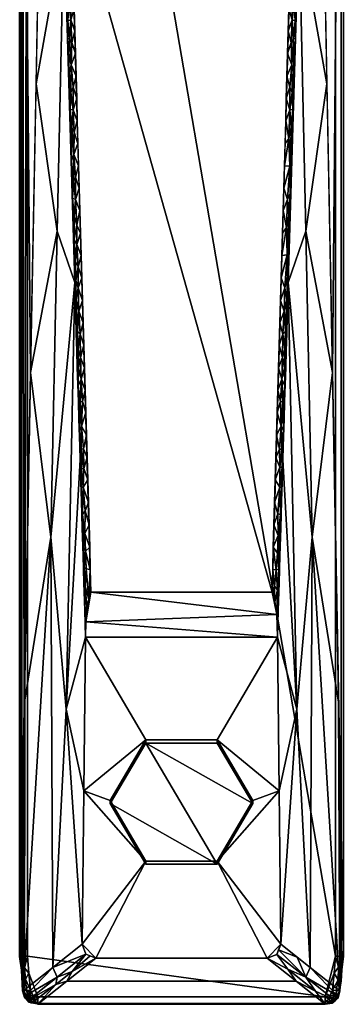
# Model space of a CAD drawing. Header units: millimetres. Extents: x -131 to 28, y -240 to 122.
# Tile 1 of 4: x -20 to 20, y -240 to -116. Entities that reach past the tile are written whole.
import ezdxf

# ---------------------------------------------------------------- set-up
doc = ezdxf.new("R2010")
doc.units = ezdxf.units.MM
doc.layers.add('P-SANR-FIXT', color=6, linetype='Continuous', lineweight=30)

msp = doc.modelspace()

# ---------------------------------------------------------------- meshes
at = {"layer": 'P-SANR-FIXT'}
mesh = msp.add_polyface(dxfattribs=at)
corners = [(-16.19, -7.6, -22.47), (-16.24, -11.5, -21.93), (-16.3, -15.39, -21.31), (-17.65, -88.05, -7.08), (-19.01, -160.7, 7.15), (-20.36, -233.36, 21.37), (-20.37, -233.81, 21.48), (-20.4, -234.21, 21.73), (-20.4, -7.6, 21.73)]
mesh.append_faces([[corners[k] for k in face] for face in [(4, 8, 3)]], dxfattribs={"vtx0": -1, "vtx1": -1})
mesh.append_faces([[corners[k] for k in face] for face in [(7, 4, 5), (8, 2, 3)]], dxfattribs={"vtx0": -1, "vtx2": -1})
mesh.append_faces([[corners[k] for k in face] for face in [(7, 8, 4), (1, 2, 8)]], dxfattribs={"vtx1": -1, "vtx2": -1})
mesh.append_faces([[corners[k] for k in face] for face in [(5, 6, 7), (8, 0, 1)]], dxfattribs={"vtx2": -1})
mesh = msp.add_polyface(dxfattribs=at)
corners = [(-19.4, -234.17, 22.82), (-19.4, -7.6, 22.82), (-20.14, -7.6, 22.5), (-20.4, -7.6, 21.73), (-20.4, -234.21, 21.73), (-20.35, -234.2, 22.14), (-20.14, -234.19, 22.5), (-19.8, -234.17, 22.74)]
mesh.append_faces([[corners[k] for k in face] for face in [(7, 2, 6)]], dxfattribs={"vtx0": -1, "vtx1": -1})
mesh.append_faces([[corners[k] for k in face] for face in [(7, 1, 2)]], dxfattribs={"vtx0": -1, "vtx2": -1})
mesh.append_faces([[corners[k] for k in face] for face in [(4, 5, 3), (0, 1, 7)]], dxfattribs={"vtx1": -1})
mesh.append_faces([[corners[k] for k in face] for face in [(2, 3, 5), (5, 6, 2)]], dxfattribs={"vtx1": -1, "vtx2": -1})
mesh = msp.add_polyface(dxfattribs=at)
corners = [(-19.4, -7.6, 22.82), (-19.4, -234.17, 22.82), (-19.23, -236.32, 22.82), (-19.05, -238.47, 22.82), (-18.75, -239.07, 22.82), (-18.12, -239.3, 22.82), (18.12, -239.3, 22.82), (18.75, -239.07, 22.82), (19.05, -238.47, 22.82), (19.23, -236.32, 22.82), (19.4, -234.17, 22.82), (19.4, -7.6, 22.82)]
mesh.append_faces([[corners[k] for k in face] for face in [(0, 10, 11)]], dxfattribs={"vtx0": -1})
mesh.append_faces([[corners[k] for k in face] for face in [(10, 0, 1, 6)]], dxfattribs={"vtx0": -1, "vtx2": -1, "vtx3": -1})
mesh.append_faces([[corners[k] for k in face] for face in [(9, 10, 6)]], dxfattribs={"vtx1": -1, "vtx2": -1})
mesh.append_faces([[corners[k] for k in face] for face in [(1, 2, 5, 6)]], dxfattribs={"vtx1": -1, "vtx3": -1})
mesh.append_faces([[corners[k] for k in face] for face in [(3, 4, 5, 2)]], dxfattribs={"vtx2": -1})
mesh.append_faces([[corners[k] for k in face] for face in [(6, 7, 8, 9)]], dxfattribs={"vtx3": -1})
mesh = msp.add_polyface(dxfattribs=at)
corners = [(15.42, -7.6, -22.83), (14.03, -97.99, -13.21), (11.41, -188.36, -3.6), (-11.41, -188.36, -3.6), (-14.03, -97.99, -13.21), (-15.42, -7.6, -22.83)]
mesh.append_faces([[corners[k] for k in face] for face in [(4, 2, 3)]], dxfattribs={"vtx0": -1})
mesh.append_faces([[corners[k] for k in face] for face in [(2, 4, 1)]], dxfattribs={"vtx0": -1, "vtx1": -1})
mesh.append_faces([[corners[k] for k in face] for face in [(5, 0, 1, 4)]], dxfattribs={"vtx2": -1})
mesh = msp.add_polyface(dxfattribs=at)
corners = [(16.3, -15.39, -21.31), (16.24, -11.5, -21.93), (16.19, -7.6, -22.47), (20.4, -7.6, 21.73), (20.4, -234.21, 21.73), (20.37, -233.81, 21.48), (20.36, -233.36, 21.37), (19.01, -160.7, 7.15), (17.65, -88.05, -7.08)]
mesh.append_faces([[corners[k] for k in face] for face in [(8, 3, 7)]], dxfattribs={"vtx0": -1, "vtx1": -1})
mesh.append_faces([[corners[k] for k in face] for face in [(7, 3, 4), (3, 0, 1)]], dxfattribs={"vtx0": -1, "vtx2": -1})
mesh.append_faces([[corners[k] for k in face] for face in [(6, 7, 4), (8, 0, 3)]], dxfattribs={"vtx1": -1, "vtx2": -1})
mesh.append_faces([[corners[k] for k in face] for face in [(4, 5, 6), (1, 2, 3)]], dxfattribs={"vtx2": -1})
mesh = msp.add_polyface(dxfattribs=at)
corners = [(20.4, -234.21, 21.73), (20.4, -7.6, 21.73), (20.14, -7.6, 22.5), (19.4, -7.6, 22.82), (19.4, -234.17, 22.82), (20.14, -234.19, 22.5)]
mesh.append_faces([[corners[k] for k in face] for face in [(4, 5, 2, 3)]], dxfattribs={"vtx1": -1})
mesh.append_faces([[corners[k] for k in face] for face in [(5, 0, 1, 2)]], dxfattribs={"vtx3": -1})
mesh = msp.add_polyface(dxfattribs=at)
corners = [(-16.3, -15.39, -21.31), (-14.81, -104.73, -11.86), (-12.1, -194.04, -2.42), (-12.3, -213.35, 1.59), (-12.5, -232.66, 5.6), (-16.21, -235.61, 13.49), (-19.94, -238.54, 21.37), (-20.15, -235.95, 21.37), (-20.36, -233.36, 21.37), (-19.01, -160.7, 7.15), (-17.65, -88.05, -7.08), (-15.44, -67, -15.85), (-19.78, -202.22, 15.28), (-13.45, -149.39, -7.14), (-16.46, -181.46, 4.78), (-18.33, -124.37, 0.03), (-16.88, -46.53, -15.21), (-15.87, -41.19, -18.58), (-15.65, -54.09, -17.21), (-12.78, -171.72, -4.78), (-14.52, -203.09, 4.36), (-15.67, -142.95, -3.43)]
mesh.append_faces([[corners[k] for k in face] for face in [(11, 10, 18), (6, 14, 5), (3, 20, 2)]], dxfattribs={"vtx0": -1, "vtx1": -1})
mesh.append_faces([[corners[k] for k in face] for face in [(5, 14, 20), (13, 14, 21), (6, 12, 14), (13, 20, 14), (9, 21, 14), (15, 1, 21)]], dxfattribs={"vtx0": -1, "vtx1": -1, "vtx2": -1})
mesh.append_faces([[corners[k] for k in face] for face in [(10, 11, 1), (21, 9, 15), (20, 3, 4), (14, 12, 9), (21, 1, 13), (12, 6, 7), (20, 4, 5), (16, 17, 18)]], dxfattribs={"vtx0": -1, "vtx2": -1})
mesh.append_faces([[corners[k] for k in face] for face in [(13, 19, 20), (19, 2, 20), (10, 16, 18), (15, 10, 1)]], dxfattribs={"vtx1": -1, "vtx2": -1})
mesh.append_faces([[corners[k] for k in face] for face in [(7, 8, 12), (16, 0, 17)]], dxfattribs={"vtx2": -1})
mesh = msp.add_polyface(dxfattribs=at)
corners = [(12.1, -194.04, -2.42), (14.81, -104.73, -11.86), (16.3, -15.39, -21.31), (17.65, -88.05, -7.08), (19.01, -160.7, 7.15), (20.36, -233.36, 21.37), (20.15, -235.95, 21.37), (19.94, -238.54, 21.37), (16.21, -235.61, 13.49), (12.5, -232.66, 5.6), (12.3, -213.35, 1.59), (15.44, -67, -15.85), (19.78, -202.22, 15.28), (13.45, -149.39, -7.14), (16.46, -181.46, 4.78), (18.33, -124.37, 0.03), (16.88, -46.53, -15.21), (15.87, -41.19, -18.58), (15.65, -54.09, -17.21), (12.78, -171.72, -4.78), (14.52, -203.09, 4.36), (15.67, -142.95, -3.43)]
mesh.append_faces([[corners[k] for k in face] for face in [(18, 3, 11), (8, 14, 7), (0, 20, 10)]], dxfattribs={"vtx0": -1, "vtx1": -1})
mesh.append_faces([[corners[k] for k in face] for face in [(20, 14, 8), (21, 14, 13), (14, 12, 7), (14, 20, 13), (14, 21, 4), (21, 1, 15)]], dxfattribs={"vtx0": -1, "vtx1": -1, "vtx2": -1})
mesh.append_faces([[corners[k] for k in face] for face in [(20, 19, 13), (20, 0, 19), (18, 16, 3), (1, 3, 15)]], dxfattribs={"vtx0": -1, "vtx2": -1})
mesh.append_faces([[corners[k] for k in face] for face in [(1, 11, 3), (15, 4, 21), (9, 10, 20), (4, 12, 14), (13, 1, 21), (6, 7, 12), (8, 9, 20), (18, 17, 16)]], dxfattribs={"vtx1": -1, "vtx2": -1})
mesh.append_faces([[corners[k] for k in face] for face in [(12, 5, 6), (17, 2, 16)]], dxfattribs={"vtx2": -1})
mesh = msp.add_polyface(dxfattribs=at)
corners = [(-14.2, -105.05, -12.41), (-13.87, -103.64, -12.61), (-13.78, -106.46, -12.31), (-14.22, -102.78, -12.66), (-14.49, -103.17, -12.48), (-14.5, -99.77, -12.88), (-13.54, -114.94, -11.41), (-13.46, -117.76, -11.11), (-13.93, -116.35, -11.2), (-14.22, -114.33, -11.29), (-14.21, -110.93, -11.71), (-13.95, -114.11, -11.45), (-14.25, -120.54, -10.46), (-14.38, -118.69, -10.38), (-14.13, -118.73, -10.81), (-14.41, -107.56, -12), (-14.47, -111.74, -11.4), (-14.64, -110.31, -11.27), (-13.37, -120.58, -10.81), (-13.89, -122, -10.56), (-13.81, -119.18, -10.92), (-14.33, -116.47, -10.92), (-14.55, -113.1, -10.98), (-14.47, -115.9, -10.68), (-14.46, -105.36, -12.23), (-14.85, -101.94, -12.16), (-14.81, -104.73, -11.86), (-14.9, -99.15, -12.45), (-14.75, -100.57, -12.57), (-14.3, -121.48, -10.09), (-14.17, -123.01, -10.22), (-13.7, -109.29, -12.01), (-13.62, -112.11, -11.71), (-14.09, -107.88, -12.12), (-14.72, -107.52, -11.57), (-14.03, -97.99, -13.21), (-13.95, -100.82, -12.91), (-14.66, -96.4, -13.18)]
mesh.append_faces([[corners[k] for k in face] for face in [(17, 16, 22), (25, 4, 26), (27, 28, 25), (23, 21, 13), (26, 24, 34)]], dxfattribs={"vtx0": -1, "vtx1": -1})
mesh.append_faces([[corners[k] for k in face] for face in [(3, 4, 5), (9, 10, 11), (12, 13, 14), (15, 16, 17), (18, 19, 20), (11, 8, 9), (21, 22, 9), (3, 1, 0), (3, 0, 4), (15, 24, 0), (6, 8, 11), (29, 12, 30), (14, 19, 12), (13, 21, 14), (9, 8, 21), (14, 8, 20), (7, 20, 8), (14, 20, 19), (10, 33, 31), (10, 32, 11), (10, 9, 16), (15, 34, 24), (22, 16, 9), (10, 16, 15), (14, 21, 8), (4, 0, 24), (15, 0, 33), (2, 33, 0), (15, 33, 10), (5, 36, 3), (28, 27, 37), (5, 4, 28), (25, 28, 4), (5, 28, 37), (24, 26, 4)]], dxfattribs={"vtx0": -1, "vtx1": -1, "vtx2": -1})
mesh.append_faces([[corners[k] for k in face] for face in [(0, 1, 2), (12, 29, 13), (15, 17, 34)]], dxfattribs={"vtx0": -1, "vtx2": -1})
mesh.append_faces([[corners[k] for k in face] for face in [(6, 7, 8), (23, 22, 21), (7, 18, 20), (31, 32, 10), (32, 6, 11), (2, 31, 33), (35, 36, 5), (36, 1, 3)]], dxfattribs={"vtx1": -1, "vtx2": -1})
mesh = msp.add_polyface(dxfattribs=at)
corners = [(13.46, -117.76, -11.11), (13.93, -116.35, -11.2), (13.81, -119.18, -10.92), (13.54, -114.94, -11.41), (13.95, -114.11, -11.45), (14.2, -105.05, -12.41), (13.87, -103.64, -12.61), (14.22, -102.78, -12.66), (13.78, -106.46, -12.31), (14.09, -107.88, -12.12), (14.22, -114.33, -11.29), (14.55, -113.1, -10.98), (14.33, -116.47, -10.92), (13.89, -122, -10.56), (14.13, -118.73, -10.81), (14.41, -107.56, -12), (14.64, -110.31, -11.27), (14.47, -111.74, -11.4), (14.21, -110.93, -11.71), (14.49, -103.17, -12.48), (14.46, -105.36, -12.23), (14.66, -96.4, -13.18), (14.9, -99.15, -12.45), (14.75, -100.57, -12.57), (14.5, -99.77, -12.88), (14.85, -101.94, -12.16), (14.38, -118.69, -10.38), (14.3, -121.48, -10.09), (14.47, -115.9, -10.68), (13.37, -120.58, -10.81), (13.62, -112.11, -11.71), (13.7, -109.29, -12.01), (14.72, -107.52, -11.57), (14.81, -104.73, -11.86), (13.95, -100.82, -12.91), (14.35, -96.58, -13.32), (14.03, -97.99, -13.21)]
mesh.append_faces([[corners[k] for k in face] for face in [(31, 18, 30), (28, 12, 11), (36, 24, 34)]], dxfattribs={"vtx0": -1, "vtx1": -1})
mesh.append_faces([[corners[k] for k in face] for face in [(0, 1, 2), (1, 3, 4), (5, 6, 7), (8, 5, 9), (10, 11, 12), (1, 10, 12), (13, 2, 14), (15, 16, 17), (15, 17, 18), (5, 19, 20), (7, 19, 5), (21, 22, 23), (23, 24, 21), (4, 10, 1), (14, 1, 12), (29, 2, 13), (14, 2, 1), (10, 4, 18), (4, 30, 18), (10, 17, 11), (9, 15, 18), (18, 17, 10), (14, 12, 26), (15, 5, 20), (31, 9, 18), (15, 9, 5), (19, 7, 24), (7, 34, 24), (35, 21, 24), (23, 25, 19), (24, 23, 19), (15, 20, 32), (20, 19, 33), (36, 35, 24)]], dxfattribs={"vtx0": -1, "vtx1": -1, "vtx2": -1})
mesh.append_faces([[corners[k] for k in face] for face in [(2, 29, 0), (4, 3, 30), (9, 31, 8), (7, 6, 34)]], dxfattribs={"vtx0": -1, "vtx2": -1})
mesh.append_faces([[corners[k] for k in face] for face in [(16, 11, 17), (22, 25, 23), (26, 27, 14), (0, 3, 1), (28, 26, 12), (32, 16, 15), (8, 6, 5), (33, 32, 20), (25, 33, 19)]], dxfattribs={"vtx1": -1, "vtx2": -1})
mesh = msp.add_polyface(dxfattribs=at)
corners = [(13.91, -134.06, -9), (13.65, -134.76, -9.15), (13.78, -132.36, -9.35), (13.88, -135.43, -8.61), (13.79, -138.22, -8.32), (13.7, -138.19, -8.66), (13.83, -129.89, -9.63), (13.54, -131.28, -9.61), (13.65, -127.65, -10), (13.66, -124.83, -10.32), (13.94, -125.48, -10.11), (12.64, -146, -8.1), (12.72, -143.17, -8.4), (13.22, -142.48, -8.42), (13.51, -141.05, -8.45), (13.71, -141.01, -8.02), (13.46, -143.52, -8.17), (13.32, -145.92, -7.96), (13.34, -138.95, -8.8), (12.8, -140.35, -8.7), (14.05, -129.85, -9.2), (13.96, -132.64, -8.91), (12.88, -137.53, -9.01), (14.04, -127.64, -9.74), (13.05, -131.88, -9.61), (13.13, -129.06, -9.91), (14.21, -124.27, -9.79), (14.13, -127.06, -9.5), (14.13, -118.73, -10.81), (14.3, -121.48, -10.09), (14.17, -122.9, -10.24), (13.89, -122, -10.56), (13.29, -123.41, -10.51), (13.59, -145.23, -7.82), (13.62, -143.81, -7.73), (12.96, -134.7, -9.31), (13.21, -126.23, -10.21), (13.37, -120.58, -10.81)]
mesh.append_faces([[corners[k] for k in face] for face in [(22, 18, 19), (3, 0, 21), (34, 16, 15), (15, 5, 4), (24, 7, 35), (26, 30, 29)]], dxfattribs={"vtx0": -1, "vtx1": -1})
mesh.append_faces([[corners[k] for k in face] for face in [(0, 1, 2), (6, 7, 8), (9, 10, 8), (14, 5, 15), (16, 17, 13), (14, 18, 5), (17, 11, 13), (1, 7, 2), (1, 18, 22), (8, 10, 23), (14, 13, 18), (28, 29, 30), (28, 30, 31), (32, 31, 9), (33, 16, 34), (14, 16, 13), (18, 13, 19), (14, 15, 16), (1, 35, 7), (5, 0, 3), (5, 18, 1), (6, 20, 2), (1, 0, 5), (0, 2, 21), (6, 2, 7), (6, 23, 20), (25, 8, 7), (6, 8, 23), (10, 26, 23), (30, 26, 10), (31, 30, 10), (36, 9, 8), (10, 9, 31)]], dxfattribs={"vtx0": -1, "vtx1": -1, "vtx2": -1})
mesh.append_faces([[corners[k] for k in face] for face in [(2, 20, 21), (1, 22, 35), (9, 36, 32)]], dxfattribs={"vtx0": -1, "vtx2": -1})
mesh.append_faces([[corners[k] for k in face] for face in [(3, 4, 5), (11, 12, 13), (12, 19, 13), (24, 25, 7), (26, 27, 23), (25, 36, 8), (27, 20, 23), (32, 37, 31)]], dxfattribs={"vtx1": -1, "vtx2": -1})
mesh = msp.add_polyface(dxfattribs=at)
corners = [(-13.13, -129.06, -9.91), (-13.65, -127.65, -10), (-13.21, -126.23, -10.21), (-13.89, -122, -10.56), (-13.37, -120.58, -10.81), (-13.29, -123.41, -10.51), (-13.59, -133.3, -9.36), (-13.35, -136.12, -9.12), (-13.63, -136.62, -8.93), (-13.21, -142.16, -8.47), (-13.51, -141.05, -8.45), (-13.34, -138.95, -8.8), (-13.71, -141.01, -8.02), (-13.54, -143.95, -8.05), (-13.83, -129.89, -9.63), (-13.96, -132.64, -8.91), (-14.05, -129.85, -9.2), (-12.8, -140.35, -8.7), (-12.88, -137.53, -9.01), (-13.73, -138.8, -8.56), (-13.79, -138.22, -8.32), (-13.88, -135.43, -8.61), (-13.87, -134.07, -9.05), (-13.05, -131.88, -9.61), (-13.51, -130.47, -9.72), (-13.66, -124.83, -10.32), (-14.17, -123.01, -10.22), (-14.25, -120.54, -10.46), (-13.94, -125.48, -10.11), (-14.21, -124.27, -9.79), (-14.04, -127.64, -9.74), (-13.18, -144.59, -8.19), (-12.72, -143.17, -8.4), (-12.64, -146, -8.1), (-12.96, -134.7, -9.31), (-13.62, -143.81, -7.73), (-14.13, -127.06, -9.5), (-14.3, -121.48, -10.09)]
mesh.append_faces([[corners[k] for k in face] for face in [(0, 1, 2), (15, 22, 21), (17, 11, 18), (34, 6, 23), (12, 13, 35), (20, 19, 12), (36, 30, 16), (29, 30, 36)]], dxfattribs={"vtx0": -1, "vtx1": -1})
mesh.append_faces([[corners[k] for k in face] for face in [(6, 7, 8), (9, 10, 11), (12, 10, 13), (11, 17, 9), (11, 7, 18), (10, 19, 11), (23, 6, 24), (1, 25, 2), (26, 27, 3), (28, 29, 26), (28, 26, 3), (14, 16, 30), (31, 9, 32), (8, 19, 21), (31, 13, 9), (10, 12, 19), (10, 9, 13), (8, 11, 19), (6, 8, 22), (34, 7, 6), (8, 7, 11), (22, 15, 14), (21, 22, 8), (6, 22, 14), (28, 1, 30), (14, 1, 24), (0, 24, 1), (14, 24, 6), (14, 30, 1), (28, 3, 25), (5, 25, 3), (28, 25, 1), (29, 28, 30)]], dxfattribs={"vtx0": -1, "vtx1": -1, "vtx2": -1})
mesh.append_faces([[corners[k] for k in face] for face in [(3, 4, 5), (14, 15, 16)]], dxfattribs={"vtx0": -1, "vtx2": -1})
mesh.append_faces([[corners[k] for k in face] for face in [(20, 21, 19), (32, 33, 31), (17, 32, 9), (34, 18, 7), (0, 23, 24), (5, 2, 25), (29, 37, 26)]], dxfattribs={"vtx1": -1, "vtx2": -1})
mesh = msp.add_polyface(dxfattribs=at)
corners = [(12.79, -164.43, -5.97), (12.85, -168.01, -5.43), (12.58, -167.46, -5.71), (13.54, -146.6, -7.43), (13.45, -149.39, -7.14), (13.37, -148.63, -7.58), (13.01, -162.39, -6.05), (13.06, -162.25, -5.78), (13, -164.4, -5.55), (13.09, -155.5, -6.91), (13.26, -155.82, -6.46), (13.01, -157.83, -6.66), (12.63, -161.54, -6.4), (12.23, -160.12, -6.6), (12.72, -158.84, -6.68), (12.78, -155.89, -7.01), (12.96, -160.14, -6.4), (13.13, -160.11, -6), (12.93, -166.54, -5.32), (13.19, -157.96, -6.23), (12.49, -164.36, -6.11), (12.14, -162.94, -6.3), (13.32, -153.68, -6.68), (13.59, -145.23, -7.82), (13.32, -145.92, -7.96), (13.46, -143.52, -8.17), (12.93, -152.99, -7.3), (13.03, -150.08, -7.6), (13.27, -151.57, -7.27), (12.39, -154.47, -7.2), (12.83, -169.98, -4.96), (12.06, -165.77, -6), (11.98, -168.59, -5.7), (12.31, -157.29, -6.9), (12.47, -151.65, -7.5), (12.55, -148.82, -7.8), (13.39, -151.53, -6.91), (13.62, -143.81, -7.73), (12.64, -146, -8.1)]
mesh.append_faces([[corners[k] for k in face] for face in [(30, 1, 18), (31, 2, 32), (13, 12, 21), (29, 15, 33), (35, 27, 34), (3, 23, 37), (38, 24, 35), (7, 6, 17)]], dxfattribs={"vtx0": -1, "vtx1": -1})
mesh.append_faces([[corners[k] for k in face] for face in [(0, 1, 2), (9, 10, 11), (12, 6, 0), (13, 14, 12), (15, 11, 14), (16, 17, 6), (20, 21, 12), (23, 24, 25), (26, 9, 15), (24, 5, 27), (28, 5, 4), (29, 26, 15), (20, 0, 2), (0, 18, 1), (12, 16, 6), (16, 12, 14), (14, 11, 16), (33, 15, 14), (28, 9, 26), (28, 26, 27), (26, 34, 27), (28, 27, 5), (24, 27, 35), (3, 5, 23), (24, 23, 5), (9, 11, 15), (31, 20, 2), (0, 20, 12), (11, 19, 16), (28, 22, 9), (0, 6, 8)]], dxfattribs={"vtx0": -1, "vtx1": -1, "vtx2": -1})
mesh.append_faces([[corners[k] for k in face] for face in [(6, 7, 8), (9, 22, 10), (20, 31, 21), (14, 13, 33), (26, 29, 34), (28, 4, 36)]], dxfattribs={"vtx0": -1, "vtx2": -1})
mesh.append_faces([[corners[k] for k in face] for face in [(3, 4, 5), (8, 18, 0), (10, 19, 11), (36, 22, 28), (19, 17, 16)]], dxfattribs={"vtx1": -1, "vtx2": -1})
mesh = msp.add_polyface(dxfattribs=at)
corners = [(-13.34, -146.77, -7.84), (-13.18, -144.59, -8.19), (-13.03, -147.42, -7.91), (-12.93, -152.99, -7.3), (-13.09, -155.5, -6.91), (-13.27, -151.57, -7.27), (-13.19, -157.96, -6.23), (-13.01, -157.83, -6.66), (-12.96, -160.14, -6.4), (-12.72, -158.84, -6.68), (-12.63, -161.54, -6.4), (-13.01, -162.39, -6.05), (-13.06, -162.25, -5.78), (-13.13, -160.11, -6), (-12.79, -164.43, -5.97), (-12.93, -166.54, -5.32), (-13, -164.4, -5.55), (-12.23, -160.12, -6.6), (-12.14, -162.94, -6.3), (-12.49, -164.36, -6.11), (-12.78, -155.89, -7.01), (-12.31, -157.29, -6.9), (-13.39, -151.53, -6.91), (-13.45, -149.39, -7.14), (-13.32, -153.68, -6.68), (-13.32, -149.15, -7.55), (-13.03, -150.08, -7.6), (-13.26, -155.82, -6.46), (-12.55, -148.82, -7.8), (-13.54, -146.6, -7.43), (-13.54, -143.95, -8.05), (-12.59, -167.46, -5.71), (-12.06, -165.77, -6), (-12.85, -168.04, -5.43), (-12.39, -154.47, -7.2), (-12.47, -151.65, -7.5), (-12.64, -146, -8.1), (-13.62, -143.81, -7.73)]
mesh.append_faces([[corners[k] for k in face] for face in [(37, 30, 29), (29, 25, 23), (12, 11, 16)]], dxfattribs={"vtx0": -1, "vtx1": -1})
mesh.append_faces([[corners[k] for k in face] for face in [(0, 1, 2), (3, 4, 5), (6, 7, 8), (9, 10, 8), (14, 11, 10), (14, 10, 19), (20, 21, 9), (5, 4, 24), (3, 20, 4), (5, 25, 26), (26, 3, 5), (26, 2, 28), (25, 29, 0), (1, 0, 30), (31, 19, 32), (14, 16, 11), (33, 15, 14), (17, 10, 9), (11, 8, 10), (9, 8, 7), (3, 34, 20), (7, 4, 20), (3, 26, 35), (25, 2, 26), (9, 7, 20), (18, 19, 10), (14, 19, 31), (36, 2, 1), (25, 0, 2), (0, 29, 30), (4, 7, 27), (25, 5, 23), (8, 11, 13)]], dxfattribs={"vtx0": -1, "vtx1": -1, "vtx2": -1})
mesh.append_faces([[corners[k] for k in face] for face in [(11, 12, 13), (10, 17, 18), (20, 34, 21), (5, 24, 22)]], dxfattribs={"vtx0": -1, "vtx2": -1})
mesh.append_faces([[corners[k] for k in face] for face in [(15, 16, 14), (22, 23, 5), (6, 27, 7), (18, 32, 19), (21, 17, 9), (28, 35, 26), (36, 28, 2), (35, 34, 3), (27, 24, 4), (13, 6, 8)]], dxfattribs={"vtx1": -1, "vtx2": -1})
mesh = msp.add_polyface(dxfattribs=at)
corners = [(-12.72, -173.42, -4.6), (-12.65, -175.16, -4.62), (-12.62, -176.85, -4.23), (-12.2, -190.61, -2.78), (-12.05, -192.11, -2.82), (-12.1, -194.04, -2.42), (-11.49, -185.53, -3.9), (-12.02, -185.41, -3.77), (-12.09, -183.2, -4.01), (-12.28, -185.24, -3.57), (-12.12, -187.61, -3.4), (-11.92, -190.19, -3.22), (-12.52, -180.29, -3.87), (-12.47, -178.6, -4.33), (-12.34, -182.66, -3.88), (-11.66, -189.27, -3.41), (-12.19, -180.99, -4.23), (-12.15, -178.13, -4.61), (-11.65, -179.89, -4.5), (-12.62, -172.86, -4.99), (-12.41, -175.17, -4.84), (-12.29, -172.8, -5.19), (-11.82, -174.24, -5.1), (-12.63, -170.35, -5.31), (-12.33, -170.33, -5.47), (-12.83, -169.98, -4.96), (-12.59, -167.46, -5.71), (-11.73, -177.06, -4.8), (-11.57, -182.71, -4.2), (-12.85, -168.04, -5.43), (-12.41, -183.73, -3.51), (-12.31, -187.17, -3.14), (-11.41, -188.36, -3.6), (-12.06, -165.77, -6), (-11.98, -168.59, -5.7), (-11.9, -171.41, -5.4), (-12.79, -164.43, -5.97), (-12.93, -166.54, -5.32)]
mesh.append_faces([[corners[k] for k in face] for face in [(3, 4, 5)]], dxfattribs={"vtx0": -1})
mesh.append_faces([[corners[k] for k in face] for face in [(0, 1, 2), (4, 3, 11), (28, 16, 18), (31, 10, 3), (30, 9, 31), (6, 8, 28), (27, 20, 22), (37, 29, 25)]], dxfattribs={"vtx0": -1, "vtx1": -1})
mesh.append_faces([[corners[k] for k in face] for face in [(6, 7, 8), (9, 7, 10), (10, 11, 3), (12, 13, 14), (9, 14, 8), (7, 15, 10), (14, 16, 8), (17, 18, 16), (1, 0, 19), (13, 20, 17), (21, 22, 20), (19, 23, 21), (24, 21, 23), (16, 13, 17), (20, 13, 1), (23, 26, 24), (27, 17, 20), (26, 23, 29), (14, 9, 30), (31, 9, 10), (7, 9, 8), (13, 16, 14), (7, 6, 15), (8, 16, 28), (2, 1, 13), (20, 1, 19), (20, 19, 21), (25, 23, 19), (24, 35, 21), (26, 34, 24), (23, 25, 29), (26, 29, 36)]], dxfattribs={"vtx0": -1, "vtx1": -1, "vtx2": -1})
mesh.append_faces([[corners[k] for k in face] for face in [(10, 15, 11), (13, 12, 2), (17, 27, 18), (21, 35, 22)]], dxfattribs={"vtx0": -1, "vtx2": -1})
mesh.append_faces([[corners[k] for k in face] for face in [(32, 15, 6)]], dxfattribs={"vtx1": -1})
mesh.append_faces([[corners[k] for k in face] for face in [(0, 25, 19), (30, 12, 14), (33, 34, 26), (34, 35, 24)]], dxfattribs={"vtx1": -1, "vtx2": -1})
mesh = msp.add_polyface(dxfattribs=at)
corners = [(11.7, -189.76, -3.3), (11.72, -187.6, -3.63), (12.09, -188.09, -3.36), (12.08, -183.44, -3.98), (11.92, -185.54, -3.81), (11.57, -182.71, -4.2), (11.49, -185.53, -3.9), (12.38, -172.63, -5.17), (11.9, -171.41, -5.4), (12.33, -170.37, -5.46), (12, -191.17, -3.01), (12.2, -190.61, -2.78), (12.31, -187.17, -3.14), (12.1, -194.04, -2.42), (12.19, -181.25, -4.2), (12.26, -185.47, -3.56), (12.41, -183.73, -3.51), (12.46, -178.6, -4.34), (12.62, -176.85, -4.23), (12.52, -180.29, -3.87), (11.41, -188.36, -3.6), (12.65, -175.16, -4.62), (12.41, -175.17, -4.84), (12.68, -172.64, -4.96), (11.65, -179.89, -4.5), (12.12, -178.49, -4.58), (12.32, -182.94, -3.86), (12.43, -180.75, -4.06), (12.72, -173.42, -4.6), (11.82, -174.24, -5.1), (12.63, -170.35, -5.31), (12.83, -169.98, -4.96), (11.73, -177.06, -4.8), (12.85, -168.01, -5.43), (12.58, -167.46, -5.71), (11.98, -168.59, -5.7)]
mesh.append_faces([[corners[k] for k in face] for face in [(0, 2, 10), (16, 26, 19), (6, 1, 20), (29, 22, 32)]], dxfattribs={"vtx0": -1, "vtx1": -1})
mesh.append_faces([[corners[k] for k in face] for face in [(0, 1, 2), (3, 4, 5), (7, 8, 9), (10, 2, 11), (14, 3, 5), (18, 17, 21), (22, 23, 21), (14, 24, 25), (7, 23, 22), (26, 14, 27), (14, 25, 17), (30, 31, 23), (26, 15, 3), (4, 2, 1), (26, 27, 19), (2, 15, 12), (29, 7, 22), (17, 25, 22), (16, 15, 26), (15, 2, 4), (14, 26, 3), (30, 33, 31), (4, 3, 15), (27, 17, 19), (27, 14, 17), (4, 1, 6), (28, 21, 23), (22, 21, 17), (7, 30, 23), (30, 7, 9), (22, 25, 32), (30, 9, 34), (9, 35, 34), (30, 34, 33)]], dxfattribs={"vtx0": -1, "vtx1": -1, "vtx2": -1})
mesh.append_faces([[corners[k] for k in face] for face in [(2, 12, 11), (15, 16, 12), (17, 18, 19), (21, 28, 18), (14, 5, 24), (9, 8, 35)]], dxfattribs={"vtx0": -1, "vtx2": -1})
mesh.append_faces([[corners[k] for k in face] for face in [(6, 5, 4), (0, 20, 1), (29, 8, 7), (24, 32, 25), (31, 28, 23)]], dxfattribs={"vtx1": -1, "vtx2": -1})
mesh.append_faces([[corners[k] for k in face] for face in [(11, 13, 10)]], dxfattribs={"vtx2": -1})
mesh = msp.add_polyface(dxfattribs=at)
corners = [(11.41, -188.36, -3.6), (12, -191.17, -3.01), (12.1, -194.04, -2.42), (12.3, -213.35, 1.59), (12.5, -232.66, 5.6), (12.02, -233.95, 5.87), (10.8, -234.44, 5.97), (-10.8, -234.44, 5.97), (-12.05, -233.92, 5.86), (-12.5, -232.66, 5.6), (-12.3, -213.35, 1.59), (-12.1, -194.04, -2.42), (-12.05, -192.11, -2.82), (-11.92, -190.19, -3.22), (-11.41, -188.36, -3.6), (9, -214.57, 1.84), (4.5, -206.94, 0.26), (-4.5, -206.94, 0.26), (-9, -214.57, 1.84), (-4.5, -222.21, 3.43), (4.5, -222.21, 3.43)]
mesh.append_faces([[corners[k] for k in face] for face in [(19, 10, 18), (10, 19, 9), (3, 16, 2)]], dxfattribs={"vtx0": -1, "vtx1": -1})
mesh.append_faces([[corners[k] for k in face] for face in [(9, 19, 7), (20, 4, 6), (14, 1, 12)]], dxfattribs={"vtx0": -1, "vtx1": -1, "vtx2": -1})
mesh.append_faces([[corners[k] for k in face] for face in [(7, 19, 20, 6), (3, 20, 15), (17, 10, 11), (12, 1, 2)]], dxfattribs={"vtx0": -1, "vtx2": -1})
mesh.append_faces([[corners[k] for k in face] for face in [(5, 6, 4)]], dxfattribs={"vtx1": -1})
mesh.append_faces([[corners[k] for k in face] for face in [(3, 4, 20), (11, 12, 2), (15, 16, 3), (17, 18, 10)]], dxfattribs={"vtx1": -1, "vtx2": -1})
mesh.append_faces([[corners[k] for k in face] for face in [(16, 17, 11, 2)]], dxfattribs={"vtx1": -1, "vtx2": -1, "vtx3": -1})
mesh.append_faces([[corners[k] for k in face] for face in [(7, 8, 9), (12, 13, 14), (14, 0, 1)]], dxfattribs={"vtx2": -1})
mesh = msp.add_polyface(dxfattribs=at)
corners = [(9, -214.57, 1.84), (9, -214.68, 1.36), (9, -214.78, 0.87), (9, -214.88, 0.38), (9, -214.98, -0.11), (4.5, -207.35, -1.7), (-4.5, -207.35, -1.7), (-9, -214.98, -0.11), (-9, -214.88, 0.38), (-9, -214.78, 0.87), (-9, -214.68, 1.36), (-9, -214.57, 1.84), (-4.5, -206.94, 0.26), (4.5, -206.94, 0.26)]
mesh.append_faces([[corners[k] for k in face] for face in [(10, 12, 9)]], dxfattribs={"vtx0": -1, "vtx1": -1})
mesh.append_faces([[corners[k] for k in face] for face in [(9, 12, 6), (2, 5, 13)]], dxfattribs={"vtx0": -1, "vtx1": -1, "vtx2": -1})
mesh.append_faces([[corners[k] for k in face] for face in [(6, 12, 13, 5), (13, 1, 2), (5, 2, 3)]], dxfattribs={"vtx0": -1, "vtx2": -1})
mesh.append_faces([[corners[k] for k in face] for face in [(11, 12, 10)]], dxfattribs={"vtx1": -1})
mesh.append_faces([[corners[k] for k in face] for face in [(8, 9, 6)]], dxfattribs={"vtx1": -1, "vtx2": -1})
mesh.append_faces([[corners[k] for k in face] for face in [(6, 7, 8), (13, 0, 1), (3, 4, 5)]], dxfattribs={"vtx2": -1})
mesh = msp.add_polyface(dxfattribs=at)
corners = [(9, -214.98, -0.11), (4.5, -222.61, 1.47), (-4.5, -222.61, 1.47), (-9, -214.98, -0.11), (-4.5, -207.35, -1.7), (4.5, -207.35, -1.7)]
mesh.append_faces([[corners[k] for k in face] for face in [(3, 1, 2)]], dxfattribs={"vtx0": -1})
mesh.append_faces([[corners[k] for k in face] for face in [(1, 4, 0), (4, 1, 3)]], dxfattribs={"vtx0": -1, "vtx1": -1})
mesh.append_faces([[corners[k] for k in face] for face in [(4, 5, 0)]], dxfattribs={"vtx2": -1})
mesh = msp.add_polyface(dxfattribs=at)
corners = [(9, -214.98, -0.11), (9, -214.88, 0.38), (9, -214.78, 0.87), (9, -214.68, 1.36), (9, -214.57, 1.84), (4.5, -222.21, 3.43), (-4.5, -222.21, 3.43), (-9, -214.57, 1.84), (-9, -214.68, 1.36), (-9, -214.78, 0.87), (-9, -214.88, 0.38), (-9, -214.98, -0.11), (-4.5, -222.61, 1.47), (4.5, -222.61, 1.47)]
mesh.append_faces([[corners[k] for k in face] for face in [(3, 5, 2), (2, 13, 1)]], dxfattribs={"vtx0": -1, "vtx1": -1})
mesh.append_faces([[corners[k] for k in face] for face in [(13, 2, 5), (12, 6, 9)]], dxfattribs={"vtx0": -1, "vtx1": -1, "vtx2": -1})
mesh.append_faces([[corners[k] for k in face] for face in [(6, 8, 9)]], dxfattribs={"vtx0": -1, "vtx2": -1})
mesh.append_faces([[corners[k] for k in face] for face in [(0, 1, 13), (11, 12, 10)]], dxfattribs={"vtx1": -1})
mesh.append_faces([[corners[k] for k in face] for face in [(9, 10, 12)]], dxfattribs={"vtx1": -1, "vtx2": -1})
mesh.append_faces([[corners[k] for k in face] for face in [(12, 13, 5, 6)]], dxfattribs={"vtx1": -1, "vtx3": -1})
mesh.append_faces([[corners[k] for k in face] for face in [(3, 4, 5), (6, 7, 8)]], dxfattribs={"vtx2": -1})
mesh = msp.add_polyface(dxfattribs=at)
corners = [(-18.12, -240.23, 21.47), (-19.32, -239.71, 21.31), (-19.94, -238.54, 21.37), (-16.21, -235.61, 13.49), (-12.5, -232.66, 5.6), (-12.05, -233.92, 5.86), (-10.8, -234.44, 5.97), (-14.44, -237.34, 13.73), (-15.69, -236.8, 13.59), (-11.49, -234.15, 5.91), (-19.63, -239.13, 21.34), (-18.72, -239.97, 21.39), (-13.79, -236.12, 10.8), (-15.82, -237.75, 15.15)]
mesh.append_faces([[corners[k] for k in face] for face in [(7, 12, 6), (9, 12, 5), (11, 13, 0)]], dxfattribs={"vtx0": -1, "vtx1": -1})
mesh.append_faces([[corners[k] for k in face] for face in [(8, 3, 5), (8, 10, 3), (8, 13, 1), (12, 7, 13), (8, 5, 12), (13, 8, 12)]], dxfattribs={"vtx0": -1, "vtx1": -1, "vtx2": -1})
mesh.append_faces([[corners[k] for k in face] for face in [(12, 9, 6), (13, 7, 0), (13, 11, 1), (8, 1, 10)]], dxfattribs={"vtx0": -1, "vtx2": -1})
mesh.append_faces([[corners[k] for k in face] for face in [(2, 3, 10)]], dxfattribs={"vtx1": -1})
mesh.append_faces([[corners[k] for k in face] for face in [(3, 4, 5)]], dxfattribs={"vtx2": -1})
mesh = msp.add_polyface(dxfattribs=at)
corners = [(19.94, -238.54, 21.37), (19.32, -239.71, 21.31), (18.12, -240.23, 21.47), (14.44, -237.34, 13.73), (10.8, -234.44, 5.97), (12.02, -233.95, 5.87), (12.5, -232.66, 5.6), (16.21, -235.61, 13.49), (15.69, -236.8, 13.59), (14.58, -234.32, 10.03), (12.24, -233.37, 5.75), (13.41, -235.81, 9.99), (16.88, -238.59, 17.39), (19.63, -239.13, 21.34)]
mesh.append_faces([[corners[k] for k in face] for face in [(7, 8, 9), (10, 8, 5), (2, 12, 1), (5, 11, 4)]], dxfattribs={"vtx0": -1, "vtx1": -1})
mesh.append_faces([[corners[k] for k in face] for face in [(8, 10, 9), (7, 13, 8), (8, 12, 11), (1, 12, 8), (5, 8, 11), (3, 11, 12)]], dxfattribs={"vtx0": -1, "vtx1": -1, "vtx2": -1})
mesh.append_faces([[corners[k] for k in face] for face in [(11, 3, 4)]], dxfattribs={"vtx0": -1, "vtx2": -1})
mesh.append_faces([[corners[k] for k in face] for face in [(2, 3, 12), (13, 1, 8)]], dxfattribs={"vtx1": -1, "vtx2": -1})
mesh.append_faces([[corners[k] for k in face] for face in [(10, 6, 9), (7, 0, 13)]], dxfattribs={"vtx2": -1})
mesh = msp.add_polyface(dxfattribs=at)
corners = [(-20.36, -233.36, 21.37), (-20.15, -235.95, 21.37), (-19.94, -238.54, 21.37), (-20.05, -238.55, 21.86), (-19.9, -238.54, 22.35), (-19.54, -238.51, 22.69), (-19.05, -238.47, 22.82), (-19.23, -236.32, 22.82), (-19.4, -234.17, 22.82), (-19.8, -234.17, 22.74), (-20.14, -234.19, 22.5), (-20.35, -234.2, 22.14), (-20.4, -234.21, 21.73), (-20.37, -233.81, 21.48), (-20.26, -234.6, 21.37), (-20.31, -233.98, 21.37), (-20.09, -236.34, 22.33), (-19.78, -235.65, 22.69), (-19.64, -237.08, 22.71)]
mesh.append_faces([[corners[k] for k in face] for face in [(15, 13, 0)]], dxfattribs={"vtx0": -1})
mesh.append_faces([[corners[k] for k in face] for face in [(7, 18, 6), (8, 17, 7), (9, 17, 8), (12, 16, 11), (13, 14, 12)]], dxfattribs={"vtx0": -1, "vtx1": -1})
mesh.append_faces([[corners[k] for k in face] for face in [(18, 16, 4), (17, 16, 18), (7, 17, 18), (16, 17, 10), (12, 1, 16), (1, 3, 16)]], dxfattribs={"vtx0": -1, "vtx1": -1, "vtx2": -1})
mesh.append_faces([[corners[k] for k in face] for face in [(18, 5, 6), (12, 14, 1), (17, 9, 10)]], dxfattribs={"vtx0": -1, "vtx2": -1})
mesh.append_faces([[corners[k] for k in face] for face in [(3, 4, 16), (10, 11, 16), (15, 14, 13), (4, 5, 18)]], dxfattribs={"vtx1": -1, "vtx2": -1})
mesh.append_faces([[corners[k] for k in face] for face in [(1, 2, 3)]], dxfattribs={"vtx2": -1})
mesh = msp.add_polyface(dxfattribs=at)
corners = [(19.4, -234.17, 22.82), (19.23, -236.32, 22.82), (19.05, -238.47, 22.82), (19.9, -238.54, 22.35), (19.94, -238.54, 21.37), (20.15, -235.95, 21.37), (20.36, -233.36, 21.37), (20.37, -233.81, 21.48), (20.4, -234.21, 21.73), (20.14, -234.19, 22.5), (20.26, -234.6, 21.37), (20.31, -233.98, 21.37), (20.21, -235.91, 22.14), (20.05, -237.25, 21.37), (19.92, -238.54, 21.84), (20.11, -237.31, 22.11), (19.73, -237.14, 22.64), (19.8, -235.56, 22.68), (19.48, -238.51, 22.58)]
mesh.append_faces([[corners[k] for k in face] for face in [(0, 17, 9), (2, 16, 1), (9, 12, 8), (14, 15, 3), (1, 17, 0), (18, 16, 2)]], dxfattribs={"vtx0": -1, "vtx1": -1})
mesh.append_faces([[corners[k] for k in face] for face in [(17, 1, 16), (17, 16, 12), (12, 16, 15), (14, 13, 15), (5, 8, 12), (3, 15, 16), (5, 12, 15), (9, 17, 12)]], dxfattribs={"vtx0": -1, "vtx1": -1, "vtx2": -1})
mesh.append_faces([[corners[k] for k in face] for face in [(15, 13, 5), (8, 5, 10), (10, 7, 8)]], dxfattribs={"vtx0": -1, "vtx2": -1})
mesh.append_faces([[corners[k] for k in face] for face in [(18, 3, 16), (10, 11, 7)]], dxfattribs={"vtx1": -1, "vtx2": -1})
mesh.append_faces([[corners[k] for k in face] for face in [(11, 6, 7), (14, 4, 13)]], dxfattribs={"vtx2": -1})
mesh = msp.add_polyface(dxfattribs=at)
corners = [(18.12, -240.23, 21.47), (-18.12, -240.23, 21.47), (-14.44, -237.34, 13.73), (-10.8, -234.44, 5.97), (10.8, -234.44, 5.97), (14.44, -237.34, 13.73)]
mesh.append_faces([[corners[k] for k in face] for face in [(0, 1, 2, 5), (3, 4, 5, 2)]], dxfattribs={"vtx2": -1})
mesh = msp.add_polyface(dxfattribs=at)
corners = [(-19.05, -238.47, 22.82), (-19.54, -238.51, 22.69), (-19.9, -238.54, 22.35), (-20.05, -238.55, 21.86), (-19.94, -238.54, 21.37), (-19.32, -239.71, 21.31), (-18.12, -240.23, 21.47), (-18.12, -240.12, 22.39), (-18.12, -239.3, 22.82), (-18.75, -239.07, 22.82), (-19.22, -239.61, 22.52), (-19.68, -239.48, 22.08), (-18.92, -238.74, 22.82), (-19.18, -239.19, 22.74), (-18.12, -239.71, 22.61), (-18.4, -239.2, 22.82), (-18.72, -239.59, 22.73), (-18.94, -240.04, 22.2), (-18.12, -240.18, 21.93), (-19.22, -239.97, 21.75), (-19.66, -239.08, 21.34), (-19.79, -239.36, 21.69), (-18.72, -239.97, 21.39)]
mesh.append_faces([[corners[k] for k in face] for face in [(15, 16, 8), (2, 10, 1), (9, 16, 15), (3, 11, 2), (14, 16, 7), (5, 21, 20)]], dxfattribs={"vtx0": -1, "vtx1": -1})
mesh.append_faces([[corners[k] for k in face] for face in [(11, 17, 10), (7, 10, 17), (7, 16, 10), (17, 11, 19), (13, 10, 16), (21, 11, 3), (1, 13, 12), (13, 16, 9), (10, 13, 1), (11, 10, 2), (11, 21, 19), (19, 22, 18), (17, 19, 18), (19, 21, 5)]], dxfattribs={"vtx0": -1, "vtx1": -1, "vtx2": -1})
mesh.append_faces([[corners[k] for k in face] for face in [(19, 5, 22)]], dxfattribs={"vtx0": -1, "vtx2": -1})
mesh.append_faces([[corners[k] for k in face] for face in [(6, 18, 22)]], dxfattribs={"vtx1": -1})
mesh.append_faces([[corners[k] for k in face] for face in [(9, 12, 13), (14, 8, 16), (18, 7, 17), (3, 4, 21), (4, 20, 21)]], dxfattribs={"vtx1": -1, "vtx2": -1})
mesh.append_faces([[corners[k] for k in face] for face in [(12, 0, 1)]], dxfattribs={"vtx2": -1})
mesh = msp.add_polyface(dxfattribs=at)
corners = [(19.94, -238.54, 21.37), (19.9, -238.54, 22.35), (19.05, -238.47, 22.82), (18.75, -239.07, 22.82), (18.12, -239.3, 22.82), (18.12, -240.12, 22.39), (18.12, -240.23, 21.47), (19.32, -239.71, 21.31), (19.92, -238.54, 21.98), (19.37, -239.79, 22.14), (18.12, -239.84, 22.54), (19.58, -238.51, 22.53), (18.63, -239.57, 22.75), (19.27, -239.19, 22.71), (18.84, -239.89, 22.49), (19.43, -239.47, 22.46), (19.76, -239.41, 21.72), (19, -240.09, 21.74), (18.12, -240.18, 21.93), (18.9, -238.77, 22.82), (18.72, -239.97, 21.39)]
mesh.append_faces([[corners[k] for k in face] for face in [(2, 13, 11), (10, 12, 4), (5, 14, 10), (8, 16, 0), (20, 17, 6)]], dxfattribs={"vtx0": -1, "vtx1": -1})
mesh.append_faces([[corners[k] for k in face] for face in [(9, 15, 14), (18, 17, 9), (16, 9, 17), (3, 12, 13), (14, 15, 13), (8, 9, 16), (12, 10, 14), (12, 14, 13), (9, 14, 5), (13, 15, 11), (15, 9, 1), (7, 16, 17)]], dxfattribs={"vtx0": -1, "vtx1": -1, "vtx2": -1})
mesh.append_faces([[corners[k] for k in face] for face in [(9, 8, 1), (16, 7, 0), (12, 3, 4), (15, 1, 11), (9, 5, 18), (17, 18, 6)]], dxfattribs={"vtx0": -1, "vtx2": -1})
mesh.append_faces([[corners[k] for k in face] for face in [(2, 19, 13), (19, 3, 13), (20, 7, 17)]], dxfattribs={"vtx1": -1, "vtx2": -1})
mesh = msp.add_polyface(dxfattribs=at)
corners = [(-18.12, -239.3, 22.82), (-18.12, -240.12, 22.39), (-18.12, -240.23, 21.47), (18.12, -240.23, 21.47), (18.12, -240.12, 22.39), (18.12, -239.3, 22.82)]
mesh.append_faces([[corners[k] for k in face] for face in [(4, 5, 0, 1), (1, 2, 3, 4)]], dxfattribs={"vtx3": -1})

doc.saveas('drawing.dxf')
